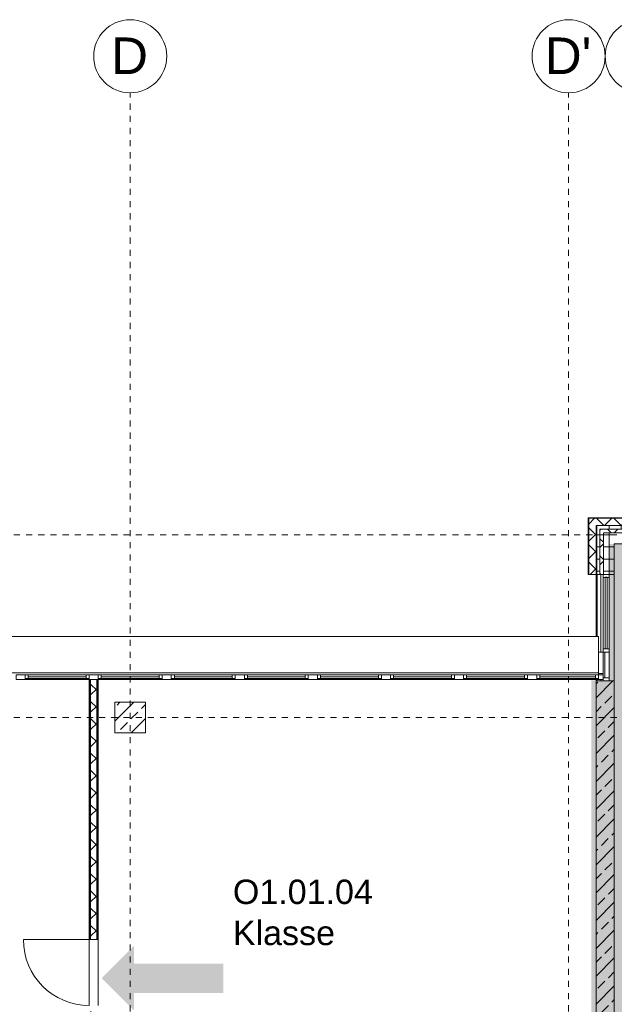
# Model space of a CAD drawing. Header units: metres. Extents: x -52 to 123, y -78 to 33.
# Tile 90 of 112: x 39 to 49, y 17 to 33. Entities that reach past the tile are written whole.
import ezdxf

# ---------------------------------------------------------------- set-up
doc = ezdxf.new("R2010")
doc.units = ezdxf.units.M
doc.linetypes.add('Rasterlinie', pattern=[0.019, 0.01, -0.003, 0.003, -0.003])
doc.linetypes.add('Über Schnittebene 1', pattern=[0.001, 0, -0.001])
for name, color, linetype, lineweight in [('A_Allgemeine Beschriftungen', 7, 'Continuous', 9), ('A_Detailelemente', 7, 'Continuous', 9), ('A_Fassadenelemente', 7, 'Continuous', 9), ('A_Fassadenpfosten', 7, 'Continuous', 9), ('A_Fenster', 7, 'Continuous', 9), ('A_Geschossdecken', 7, 'Continuous', 9), ('A_Raster', 7, 'Continuous', 9), ('A_Räume_Beschriftung', 7, 'Continuous', 9), ('A_Tragwerksstützen', 7, 'Continuous', 9), ('A_Tragwerksstützen_Stahlbeton', 7, 'Continuous', 9), ('A_Türen', 7, 'Continuous', 9), ('A_Wände', 7, 'Continuous', 9), ('A_Wände_Schraffur', 7, 'Continuous', 18), ('Allgemeines Modell', 7, 'Continuous', 9)]:
    doc.layers.add(name, color=color, linetype=linetype, lineweight=lineweight)
doc.styles.add('Arial', font='arial.ttf', dxfattribs={"height": 0.6})
doc.styles.add('Arial_B', font='txt', dxfattribs={"height": 0.4})
pattern_1 = [(0, (1.421, 2.104), (0, 0.2), []), (90, (1.421, 2.104), (-0.2, 1e-17), [])]
pattern_2 = [(45, (1.421, 2.104), (-0.14142136, 0.14142136), []), (135, (1.421, 2.104), (-0.14142136, -0.14142136), [])]

# ---------------------------------------------------------------- blocks, each defined once
blk = doc.blocks.new('STB Stütze - rechteckig - STB 50 x 50-6929652-BS_Übersicht_O1_BRANDSCHUTZ')
at = {"layer": 'A_Tragwerksstützen'}
h = blk.add_hatch(dxfattribs=at)
h.set_pattern_fill('FP_4', color=256, style=0, pattern_type=2)
h.set_pattern_definition([(45, (-39.735, -19.199), (-0.2283955, 0.2283955), []), (45, (-39.507, -19.199), (-0.2283955, 0.2283955), [0.161, -0.081])])
h.paths.add_polyline_path([(-0.25, -0.25), (0.25, -0.25), (0.25, 0.25), (-0.25, 0.25)], flags=0)
at = {"layer": 'A_Tragwerksstützen_Stahlbeton', "lineweight": 18}
for p, q in [((0.25, 0.25), (-0.25, 0.25)), ((-0.25, 0.25), (-0.25, -0.25)), ((0.25, -0.25), (0.25, 0.25)), ((-0.25, -0.25), (0.25, -0.25))]:
    blk.add_line(p, q, dxfattribs=at)
blk = doc.blocks.new('GSH_Fassade_Fenster_1flg - GSH_Fassade_Fenster_1flg-5999975-BS_Übersicht_O1_BRANDSCHUTZ')
at = {"layer": 'A_Fassadenelemente'}
for p, q in [((-0.4575, 0.045), (-0.5075, 0.045)), ((-0.5075, 0.045), (-0.5075, -0.015)), ((-0.4575, -0.015), (-0.4575, 0.045)), ((-0.4575, 0.045), (0.4575, 0.045)), ((0.4575, 0.015), (-0.4575, 0.015)), ((0.5075, 0.045), (0.4575, 0.045)), ((0.4575, 0.045), (0.4575, -0.015)), ((0.5075, -0.015), (0.5075, 0.045)), ((-0.5075, -0.015), (-0.4575, -0.015)), ((0.4575, -0.015), (-0.4575, -0.015)), ((0.4575, -0.015), (0.5075, -0.015))]:
    blk.add_line(p, q, dxfattribs=at)
blk = doc.blocks.new('Pfosten rechteckig - 90x75-5517010-BS_Übersicht_O1_BRANDSCHUTZ')
at = {"layer": 'A_Fassadenpfosten'}
blk.add_line((47.831, 21.928), (48.846, 21.928), dxfattribs=at)
blk = doc.blocks.new('GSH_Fassade_Fenster_1flg - GSH_Fassade_Fenster_1flg-5999971-BS_Übersicht_O1_BRANDSCHUTZ')
at = {"layer": 'A_Fassadenelemente'}
for p, q in [((-0.475, 0.045), (-0.525, 0.045)), ((-0.525, 0.045), (-0.525, -0.015)), ((-0.475, -0.015), (-0.475, 0.045)), ((-0.475, 0.045), (0.475, 0.045)), ((0.475, 0.015), (-0.475, 0.015)), ((0.525, 0.045), (0.475, 0.045)), ((0.475, 0.045), (0.475, -0.015)), ((0.525, -0.015), (0.525, 0.045)), ((-0.525, -0.015), (-0.475, -0.015)), ((0.475, -0.015), (-0.475, -0.015)), ((0.475, -0.015), (0.525, -0.015))]:
    blk.add_line(p, q, dxfattribs=at)
blk = doc.blocks.new('Pfosten rechteckig - 90x75-1426669-BS_Übersicht_O1_BRANDSCHUTZ')
at = {"layer": 'A_Fassadenpfosten'}
blk.add_line((20.131, 18.378), (20.131, 19.428), dxfattribs=at)
blk = doc.blocks.new('Pfosten rechteckig - 150x75-1426670-BS_Übersicht_O1_BRANDSCHUTZ')
at = {"layer": 'A_Fassadenpfosten'}
for p, q in [((-0.075, 0.015), (0.075, 0.015)), ((-0.075, -0.06), (-0.075, 0.015)), ((0.075, 0.015), (0.075, -0.06)), ((0.075, -0.06), (-0.075, -0.06))]:
    blk.add_line(p, q, dxfattribs=at)
blk = doc.blocks.new('Pfosten rechteckig - 50x100-1756690-BS_Übersicht_O1_BRANDSCHUTZ')
at = {"layer": 'A_Fassadenpfosten'}
for p, q in [((0, 0.05), (-0.05, 0.05)), ((-0.05, 0.05), (-0.05, -0.05)), ((0, -0.05), (0, 0.05)), ((-0.05, -0.05), (0, -0.05))]:
    blk.add_line(p, q, dxfattribs=at)
blk = doc.blocks.new('Systemelement - Metallpaneel_Versatz 35-1756691-BS_Übersicht_O1_BRANDSCHUTZ')
at = {"layer": 'A_Fassadenelemente'}
for p, q in [((0.212, 0.05), (-0.212, 0.05)), ((-0.212, 0.05), (-0.212, 0.02)), ((-0.212, 0.02), (0.212, 0.02)), ((0.212, 0.02), (0.212, 0.05))]:
    blk.add_line(p, q, dxfattribs=at)
blk = doc.blocks.new('Systemelement - Verglasung-1756692-BS_Übersicht_O1_BRANDSCHUTZ')
at = {"layer": 'A_Fassadenelemente'}
for p, q in [((0.588, 0.015), (-0.588, 0.015)), ((-0.588, 0.015), (-0.588, -0.015)), ((0.588, -0.015), (0.588, 0.015)), ((-0.588, -0.015), (0.588, -0.015))]:
    blk.add_line(p, q, dxfattribs=at)
blk = doc.blocks.new('Pfosten rechteckig - 50x100-1756693-BS_Übersicht_O1_BRANDSCHUTZ')
at = {"layer": 'A_Fassadenpfosten'}
for p, q in [((-0.05, 0.05), (0, 0.05)), ((-0.05, -0.05), (-0.05, 0.05)), ((0, 0.05), (0, -0.05)), ((0, -0.05), (-0.05, -0.05))]:
    blk.add_line(p, q, dxfattribs=at)
blk = doc.blocks.new('Pfosten rechteckig - 50x100-1756685-BS_Übersicht_O1_BRANDSCHUTZ')
at = {"layer": 'A_Fassadenpfosten'}
for p, q in [((-0.025, 0.05), (0.025, 0.05)), ((-0.025, -0.05), (-0.025, 0.05)), ((0.025, 0.05), (0.025, -0.05)), ((0.025, -0.05), (-0.025, -0.05))]:
    blk.add_line(p, q, dxfattribs=at)
blk = doc.blocks.new('Pfosten rechteckig - 50x100-1756435-BS_Übersicht_O1_BRANDSCHUTZ')
at = {"layer": 'A_Fassadenpfosten'}
for p, q in [((48.921, 22.428), (48.921, 23.603)), ((49.021, 23.603), (49.021, 22.428))]:
    blk.add_line(p, q, dxfattribs=at)
blk = doc.blocks.new('Pfosten rechteckig - 50x100-1756430-BS_Übersicht_O1_BRANDSCHUTZ')
at = {"layer": 'A_Fassadenpfosten'}
blk.add_line((49.021, 22.378), (49.021, 21.953), dxfattribs=at)
blk = doc.blocks.new('GSH_Tuer_I_1flg_SZ_OL - 1080x3200_2135_Voll-4240630-BS_Übersicht_O1_BRANDSCHUTZ')
at = {"layer": 'A_Türen'}
blk.add_line((0.54, 1.169), (0.54, 0.089), dxfattribs=at)
at = {"layer": 'A_Türen', "linetype": 'Über Schnittebene 1'}
for p, q in [((-0.54, 0.089), (0.54, 0.089)), ((-0.54, -0.061), (0.48, -0.061))]:
    blk.add_line(p, q, dxfattribs=at)
at = {"layer": 'A_Türen'}
blk.add_arc((0.54, 0.089), 1.08, 90, 180, dxfattribs=at)
blk = doc.blocks.new('Pfosten rechteckig - 75x75_Recht-5517030-BS_Übersicht_O1_BRANDSCHUTZ')
at = {"layer": 'A_Fassadenpfosten'}
for p, q in [((0, 0.015), (-0.075, 0.015)), ((-0.075, 0.015), (-0.075, -0.06)), ((0, -0.06), (0, 0.015)), ((-0.075, -0.06), (0, -0.06))]:
    blk.add_line(p, q, dxfattribs=at)
blk = doc.blocks.new('Fensterbank1 - Fensterbank-6073046-BS_Übersicht_O1_BRANDSCHUTZ')
at = {"layer": 'A_Fenster'}
for p, q in [((48.846, 22.631), (32.917, 22.631)), ((48.846, 22.631), (48.846, 22.627)), ((48.846, 22.627), (48.846, 22.038)), ((48.846, 22.375), (48.921, 22.375)), ((32.917, 22.038), (48.846, 22.038)), ((48.846, 22.038), (48.846, 22.003)), ((48.846, 22.023), (48.921, 22.023))]:
    blk.add_line(p, q, dxfattribs=at)
blk = doc.blocks.new('Raster - 3_0mm_mit Kreis-376402-BS_Übersicht_O1_BRANDSCHUTZ')
at = {"layer": 'A_Raster'}
blk.add_circle((0, 0), 0.003, dxfattribs=at)
blk = doc.blocks.new('Fluchtweg - Pfeil 1 - Pfeil  1_RW-4646428-BS_Übersicht_O1_BRANDSCHUTZ')
at = {"layer": 'A_Allgemeine Beschriftungen'}
for points in [[(-0.004069, 0), (-0.001406, 0.002662), (-0.001406, -0.002662)], [(0.005931, -0.0012), (-0.001406, -0.0012), (-0.001406, 0.0012), (0.005931, 0.0012)]]:
    blk.add_hatch(color=256, dxfattribs=at).paths.add_polyline_path(points, flags=0)

msp = doc.modelspace()

# ---------------------------------------------------------------- hatches: boundary and pattern name
at = {"layer": 'A_Detailelemente', "true_color": 0x499c4b}
msp.add_hatch(color=95, dxfattribs=at).paths.add_polyline_path([(49.163, 12.343), (53.606, 12.343), (53.606, 24.153), (49.032, 24.153), (49.032, 12.343), (49.131, 12.343)], flags=0)
at = {"layer": 'A_Detailelemente', "true_color": 0xebdb14}
msp.add_hatch(color=40, dxfattribs=at).paths.add_polyline_path([(49.032, 5.078), (49.032, 12.263), (49.131, 12.263), (49.131, 12.343), (49.032, 12.343), (49.032, 21.913), (48.731, 21.913), (48.731, 5.078), (49.031, 5.078)], flags=0)
at = {"layer": 'A_Wände_Schraffur', "lineweight": 9}
h = msp.add_hatch(dxfattribs=at)
h.set_pattern_fill('FP_2', color=256, style=0, pattern_type=2)
h.set_pattern_definition(pattern_2)
h.paths.add_polyline_path([(51.601, 24.453), (54.026, 24.453), (54.026, 24.573), (48.686, 24.573), (48.686, 24.453), (50.382, 24.453)], flags=0)
h = msp.add_hatch(dxfattribs=at)
h.set_pattern_fill('FP_2', color=256, style=0, pattern_type=2)
h.set_pattern_definition(pattern_2)
h.paths.add_polyline_path([(48.806, 23.653), (48.806, 24.453), (48.686, 24.453), (48.686, 23.653)], flags=0)
h = msp.add_hatch(dxfattribs=at)
h.set_pattern_fill('FP_1', color=256, style=0, pattern_type=2)
h.set_pattern_definition(pattern_1)
h.paths.add_polyline_path([(48.806, 23.653), (48.866, 23.653), (48.866, 24.453), (48.806, 24.453), (48.806, 24.153)], flags=0)
h = msp.add_hatch(dxfattribs=at)
h.set_pattern_fill('FP_1', color=256, style=0, pattern_type=2)
h.set_pattern_definition(pattern_1)
h.paths.add_polyline_path([(49.163, 24.393), (53.906, 24.393), (53.906, 24.453), (48.866, 24.453), (48.866, 24.393), (49.106, 24.393)], flags=0)
h = msp.add_hatch(dxfattribs=at)
h.set_pattern_fill('FP_2', color=256, style=0, pattern_type=2)
h.set_pattern_definition(pattern_2)
h.paths.add_polyline_path([(48.906, 23.653), (48.926, 23.653), (48.926, 24.393), (48.866, 24.393), (48.866, 23.653), (48.887, 23.653)], flags=0)
h = msp.add_hatch(dxfattribs=at)
h.set_pattern_fill('FP_2', color=256, style=0, pattern_type=2)
h.set_pattern_definition(pattern_2)
h.paths.add_polyline_path([(53.846, 24.333), (53.846, 24.393), (48.926, 24.393), (48.926, 24.333), (53.786, 24.333)], flags=0)
h = msp.add_hatch(dxfattribs=at)
h.set_pattern_fill('FP_1', color=256, style=0, pattern_type=2)
h.set_pattern_definition(pattern_1)
h.paths.add_polyline_path([(49.106, 23.653), (49.106, 24.333), (48.926, 24.333), (48.926, 23.653), (49.032, 23.653)], flags=0)
h = msp.add_hatch(dxfattribs=at)
h.set_pattern_fill('FP_2', color=256, style=0, pattern_type=2)
h.set_pattern_definition(pattern_2)
h.paths.add_polyline_path([(40.506, 5.078), (40.606, 5.078), (40.606, 16.578), (40.506, 16.578), (40.506, 5.089)], flags=0)
h.paths.add_polyline_path([(40.606, 17.658), (40.606, 17.658), (40.606, 21.928), (40.506, 21.928), (40.506, 17.658), (40.574, 17.658)], flags=0)
h = msp.add_hatch(dxfattribs=at)
h.set_pattern_fill('FP_3', color=256, style=0, pattern_type=2)
h.set_pattern_definition([(45, (1.421, 2.104), (-0.2283955, 0.2283955), []), (45, (1.649, 2.104), (-0.2283955, 0.2283955), [0.161, -0.081])])
h.paths.add_polyline_path([(49.03, 14.703), (49.106, 14.703), (49.106, 21.903), (48.806, 21.903), (48.806, 14.703), (48.881, 14.703)], flags=0)

# ---------------------------------------------------------------- linework, layer by layer
at = {"layer": 'A_Geschossdecken'}
for p, q in [((49.106, 23.653), (49.106, 21.903)), ((48.806, 21.903), (48.806, 21.928)), ((40.481, 16.578), (40.481, 17.658)), ((40.631, 17.658), (40.631, 16.578))]:
    msp.add_line(p, q, dxfattribs=at)
at = {"layer": 'A_Raster', "linetype": 'Rasterlinie'}
for p, q in [((41.156, -64.12), (41.156, 31.557)), ((48.356, -64.12), (48.356, 31.557)), ((9.846, 24.303), (94.587, 24.303)), ((9.846, 21.303), (94.587, 21.303))]:
    msp.add_line(p, q, dxfattribs=at)
at = {"layer": 'A_Wände', "lineweight": 18}
for p, q in [((54.036, 24.583), (48.676, 24.583)), ((48.676, 24.583), (48.676, 23.653)), ((48.806, 24.453), (48.806, 23.653)), ((53.906, 24.453), (48.806, 24.453)), ((49.106, 23.653), (49.106, 24.153)), ((49.106, 24.153), (53.606, 24.153)), ((48.806, 23.653), (49.106, 23.653)), ((40.631, 21.928), (40.481, 21.928)), ((40.481, 21.928), (40.481, 17.658)), ((40.631, 17.658), (40.631, 21.928)), ((48.806, 21.903), (48.806, 14.703)), ((49.106, 21.903), (48.806, 21.903)), ((49.106, 14.703), (49.106, 21.903)), ((40.481, 17.658), (40.631, 17.658))]:
    msp.add_line(p, q, dxfattribs=at)
at = {"layer": 'A_Wände'}
for p, q in [((54.026, 24.573), (48.686, 24.573)), ((48.686, 24.573), (48.686, 23.653)), ((48.866, 24.393), (48.866, 23.653)), ((53.846, 24.393), (48.866, 24.393)), ((48.926, 24.333), (48.926, 23.653)), ((53.786, 24.333), (48.926, 24.333)), ((48.676, 23.653), (48.806, 23.653)), ((40.494, 21.928), (40.494, 17.658)), ((40.506, 21.928), (40.506, 17.658)), ((40.606, 21.928), (40.606, 17.658)), ((40.619, 21.928), (40.619, 17.658))]:
    msp.add_line(p, q, dxfattribs=at)
at = {"layer": 'Allgemeines Modell'}
for p, q in [((48.806, 22.69), (48.806, 23.653)), ((48.827, 22.69), (48.827, 23.653)), ((48.887, 23.653), (48.887, 22.69)), ((48.806, 22.63), (48.806, 22.69)), ((48.827, 22.63), (48.827, 22.69)), ((48.887, 22.69), (48.887, 22.375)), ((48.827, 21.903), (48.827, 21.928)), ((48.887, 21.928), (48.887, 21.903))]:
    msp.add_line(p, q, dxfattribs=at)

# ---------------------------------------------------------------- block references
at = {"layer": 'A_Allgemeine Beschriftungen', "xscale": 200, "yscale": 200, "zscale": 200}
msp.add_blockref('Fluchtweg - Pfeil 1 - Pfeil  1_RW-4646428-BS_Übersicht_O1_BRANDSCHUTZ', (41.501, 17.023), dxfattribs=at)
at = {"layer": 'A_Fassadenelemente'}
for name, p, rotation in [('Systemelement - Verglasung-1756692-BS_Übersicht_O1_BRANDSCHUTZ', (48.971, 23.016), 89.99999999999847), ('Systemelement - Metallpaneel_Versatz 35-1756691-BS_Übersicht_O1_BRANDSCHUTZ', (48.971, 22.166), 89.99999999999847), ('GSH_Fassade_Fenster_1flg - GSH_Fassade_Fenster_1flg-5999971-BS_Übersicht_O1_BRANDSCHUTZ', (39.956, 21.988), 180), ('GSH_Fassade_Fenster_1flg - GSH_Fassade_Fenster_1flg-5999971-BS_Übersicht_O1_BRANDSCHUTZ', (41.156, 21.988), 180), ('GSH_Fassade_Fenster_1flg - GSH_Fassade_Fenster_1flg-5999971-BS_Übersicht_O1_BRANDSCHUTZ', (42.356, 21.988), 180), ('GSH_Fassade_Fenster_1flg - GSH_Fassade_Fenster_1flg-5999971-BS_Übersicht_O1_BRANDSCHUTZ', (43.556, 21.988), 180), ('GSH_Fassade_Fenster_1flg - GSH_Fassade_Fenster_1flg-5999971-BS_Übersicht_O1_BRANDSCHUTZ', (44.756, 21.988), 180), ('GSH_Fassade_Fenster_1flg - GSH_Fassade_Fenster_1flg-5999971-BS_Übersicht_O1_BRANDSCHUTZ', (45.956, 21.988), 180), ('GSH_Fassade_Fenster_1flg - GSH_Fassade_Fenster_1flg-5999971-BS_Übersicht_O1_BRANDSCHUTZ', (47.156, 21.988), 180), ('GSH_Fassade_Fenster_1flg - GSH_Fassade_Fenster_1flg-5999975-BS_Übersicht_O1_BRANDSCHUTZ', (48.339, 21.988), 180)]:
    msp.add_blockref(name, p, dxfattribs=dict(at, rotation=rotation))
at = {"layer": 'A_Fassadenpfosten', "extrusion": (0, 0, -1), "rotation": 90.00000000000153}
for name, p in [('Pfosten rechteckig - 50x100-1756693-BS_Übersicht_O1_BRANDSCHUTZ', (-48.971, 23.653)), ('Pfosten rechteckig - 50x100-1756685-BS_Übersicht_O1_BRANDSCHUTZ', (-48.971, 22.403))]:
    msp.add_blockref(name, p, dxfattribs=at)
at = {"layer": 'A_Fassadenpfosten'}
for name, p in [('Pfosten rechteckig - 50x100-1756435-BS_Übersicht_O1_BRANDSCHUTZ', (0, 0)), ('Pfosten rechteckig - 50x100-1756430-BS_Übersicht_O1_BRANDSCHUTZ', (0, 0)), ('Pfosten rechteckig - 75x75_Recht-5517030-BS_Übersicht_O1_BRANDSCHUTZ', (48.921, 21.988)), ('Pfosten rechteckig - 90x75-5517010-BS_Übersicht_O1_BRANDSCHUTZ', (0, 0))]:
    msp.add_blockref(name, p, dxfattribs=at)
at = {"layer": 'A_Fassadenpfosten', "extrusion": (0, 0, -1)}
for p in [(-39.356, 21.988), (-40.556, 21.988), (-41.756, 21.988), (-42.956, 21.988), (-44.156, 21.988), (-45.356, 21.988), (-46.556, 21.988), (-47.756, 21.988)]:
    msp.add_blockref('Pfosten rechteckig - 150x75-1426670-BS_Übersicht_O1_BRANDSCHUTZ', p, dxfattribs=at)
at = {"layer": 'A_Fassadenpfosten'}
for name, p, rotation in [('Pfosten rechteckig - 90x75-1426669-BS_Übersicht_O1_BRANDSCHUTZ', (21.053, 42.059), 270), ('Pfosten rechteckig - 90x75-1426669-BS_Übersicht_O1_BRANDSCHUTZ', (22.253, 42.059), 270.0000000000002), ('Pfosten rechteckig - 90x75-1426669-BS_Übersicht_O1_BRANDSCHUTZ', (23.453, 42.059), 270), ('Pfosten rechteckig - 90x75-1426669-BS_Übersicht_O1_BRANDSCHUTZ', (24.653, 42.059), 270.0000000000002), ('Pfosten rechteckig - 90x75-1426669-BS_Übersicht_O1_BRANDSCHUTZ', (25.853, 42.059), 270), ('Pfosten rechteckig - 90x75-1426669-BS_Übersicht_O1_BRANDSCHUTZ', (27.053, 42.059), 270.0000000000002), ('Pfosten rechteckig - 90x75-1426669-BS_Übersicht_O1_BRANDSCHUTZ', (28.253, 42.059), 270), ('Pfosten rechteckig - 50x100-1756690-BS_Übersicht_O1_BRANDSCHUTZ', (48.971, 21.903), 269.9999999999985)]:
    msp.add_blockref(name, p, dxfattribs=dict(at, rotation=rotation))
at = {"layer": 'A_Fenster'}
msp.add_blockref('Fensterbank1 - Fensterbank-6073046-BS_Übersicht_O1_BRANDSCHUTZ', (0, 0), dxfattribs=at)
at = {"layer": 'A_Raster', "xscale": 199.9999999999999, "yscale": 199.9999999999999, "zscale": 199.9999999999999}
for p in [(41.156, 32.157), (48.356, 32.157), (49.556, 32.157)]:
    msp.add_blockref('Raster - 3_0mm_mit Kreis-376402-BS_Übersicht_O1_BRANDSCHUTZ', p, dxfattribs=at)
at = {"layer": 'A_Tragwerksstützen'}
msp.add_blockref('STB Stütze - rechteckig - STB 50 x 50-6929652-BS_Übersicht_O1_BRANDSCHUTZ', (41.156, 21.303), dxfattribs=at)
at = {"layer": 'A_Türen', "rotation": 89.99999999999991}
msp.add_blockref('GSH_Tuer_I_1flg_SZ_OL - 1080x3200_2135_Voll-4240630-BS_Übersicht_O1_BRANDSCHUTZ', (40.57, 17.118), dxfattribs=at)

# ---------------------------------------------------------------- texts
at = {"layer": 'A_Raster', "char_height": 0.6, "attachment_point": 1, "style": 'Arial'}
for s, insert, width in [("D'", (47.964, 32.465), 0.92996), ('D', (40.843, 32.465), 0.73755)]:
    msp.add_mtext(s, dxfattribs=dict(at, insert=insert, width=width))
at = {"layer": 'A_Räume_Beschriftung', "char_height": 0.4, "attachment_point": 1, "style": 'Arial_B'}
for s, insert, width in [('O1.01.04', (42.842, 18.642), 2.83797), ('Klasse', (42.842, 17.967), 2.22869)]:
    msp.add_mtext(s, dxfattribs=dict(at, insert=insert, width=width))

doc.saveas('drawing.dxf')
